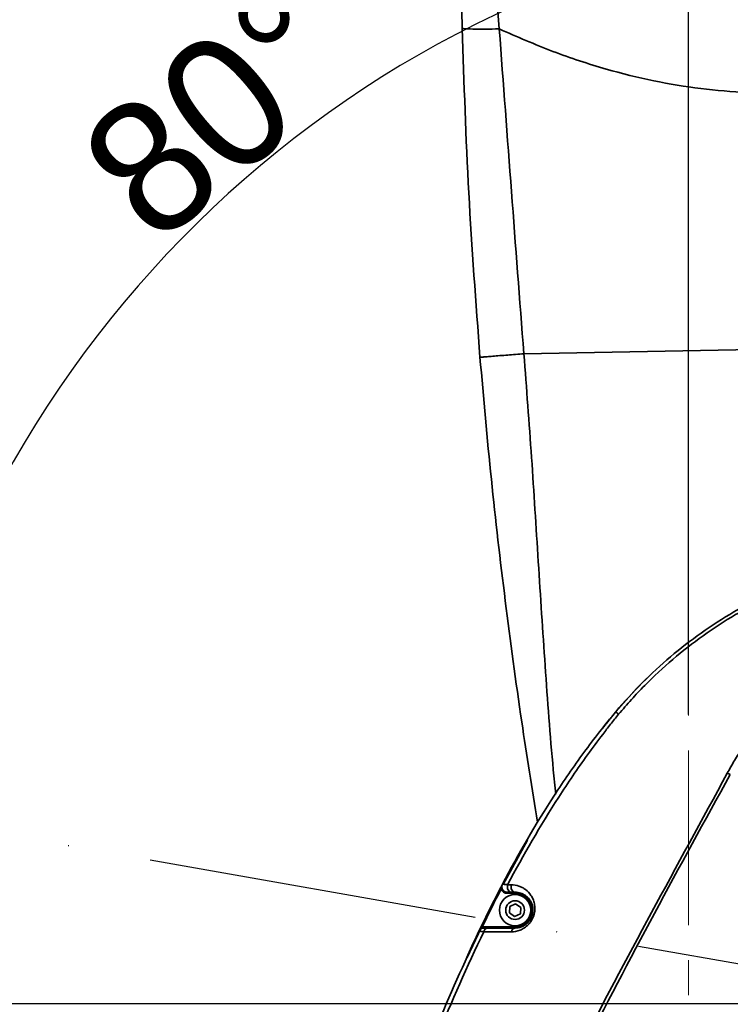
# Model space of a CAD drawing. Header units: millimetres. Extents: x -7686 to -856, y -458 to 6140.
# Tile 42 of 103: x -6014 to -5885, y 3598 to 3777. Entities that reach past the tile are written whole.
import ezdxf

# ---------------------------------------------------------------- set-up
doc = ezdxf.new("R2010")
doc.units = ezdxf.units.MM
doc.header["$LTSCALE"] = 5
doc.header["$PDSIZE"] = -1
doc.linetypes.add('ACAD_ISO10W100', pattern=[18, 12, -3, 0, -3])
doc.linetypes.add('CENTER', pattern=[10.16, 6.35, -1.27, 1.27, -1.27])
doc.dimstyles.new('本体 安装', dxfattribs={"dimtxt": 24, "dimasz": 12, "dimexe": 7, "dimexo": 0.625, "dimtad": 1, "dimtoh": 1, "dimtxsty": 'Standard', "dimcen": 2.5, "dimclrd": 1, "dimclre": 1, "dimclrt": 4, "dimadec": 0, "dimazin": 0, "dimtfac": 1, "dimtmove": 0, "dimatfit": 3, "dimfxl": 1, "dimarcsym": 0})

# ---------------------------------------------------------------- blocks, each defined once
blk = doc.blocks.new('*D70')
at = {"color": 1, "linetype": 'ByBlock', "lineweight": -2, "transparency": 16777216}
for p, q in [((-5843.33, 4028.26), (-6087.16, 4028.26)), ((-6080.16, 3610.26), (-6080.16, 4016.26)), ((-5843.33, 3598.26), (-6087.16, 3598.26))]:
    blk.add_line(p, q, dxfattribs=at)
at = {"color": 1, "linetype": 'ByBlock', "transparency": 16777216}
for points in [[(-6082.16, 4016.26), (-6078.16, 4016.26), (-6080.16, 4028.26)], [(-6082.16, 3610.26), (-6078.16, 3610.26), (-6080.16, 3598.26)]]:
    blk.add_solid(points, dxfattribs=at)
at = {"layer": 'Defpoints', "color": 0, "linetype": 'ByBlock', "transparency": 16777216}
for p in [(-6080.16, 4028.26), (-5842.71, 4028.26), (-5842.71, 3598.26)]:
    blk.add_point(p, dxfattribs=at)
at = {"color": 4, "linetype": 'ByBlock', "transparency": 16777216, "insert": (-6092.79, 3813.26), "char_height": 24, "attachment_point": 5, "rotation": 90}
blk.add_mtext('430', dxfattribs=at)
blk = doc.blocks.new('*D77')
at = {"color": 1, "linetype": 'ByBlock', "lineweight": -2, "transparency": 16777216}
for p, q in [((-5892.71, 3650.76), (-5892.71, 4163.39)), ((-5842.71, 3650.76), (-5842.71, 4163.39)), ((-5880.71, 4156.39), (-5854.71, 4156.39))]:
    blk.add_line(p, q, dxfattribs=at)
at = {"color": 1, "linetype": 'ByBlock', "transparency": 16777216}
for points in [[(-5880.71, 4158.39), (-5880.71, 4154.39), (-5892.71, 4156.39)], [(-5854.71, 4158.39), (-5854.71, 4154.39), (-5842.71, 4156.39)]]:
    blk.add_solid(points, dxfattribs=at)
at = {"layer": 'Defpoints', "color": 0, "linetype": 'ByBlock', "transparency": 16777216}
for p in [(-5842.71, 4156.39), (-5892.71, 3650.14), (-5842.71, 3650.14)]:
    blk.add_point(p, dxfattribs=at)
at = {"color": 4, "linetype": 'ByBlock', "transparency": 16777216, "insert": (-5867.71, 4169.01), "char_height": 24, "attachment_point": 5}
blk.add_mtext('50', dxfattribs=at)
blk = doc.blocks.new('*D78')
at = {"color": 1, "linetype": 'ByBlock', "lineweight": -2, "transparency": 16777216}
for p, q in [((-5843.33, 3598.26), (-6087.36, 3598.26)), ((-6080.36, 3586.26), (-6080.36, 3220.26)), ((-5831.34, 3208.26), (-6087.36, 3208.26))]:
    blk.add_line(p, q, dxfattribs=at)
at = {"color": 1, "linetype": 'ByBlock', "transparency": 16777216}
for points in [[(-6082.36, 3586.26), (-6078.36, 3586.26), (-6080.36, 3598.26)], [(-6082.36, 3220.26), (-6078.36, 3220.26), (-6080.36, 3208.26)]]:
    blk.add_solid(points, dxfattribs=at)
at = {"layer": 'Defpoints', "color": 0, "linetype": 'ByBlock', "transparency": 16777216}
for p in [(-5842.71, 3598.26), (-6080.36, 3208.26), (-5830.71, 3208.26)]:
    blk.add_point(p, dxfattribs=at)
at = {"color": 4, "linetype": 'ByBlock', "transparency": 16777216, "insert": (-6092.99, 3427.58), "char_height": 24, "attachment_point": 5, "rotation": 90}
blk.add_mtext('390', dxfattribs=at)
blk = doc.blocks.new('*D83')
at = {"color": 1, "linetype": 'ByBlock', "lineweight": -2, "transparency": 16777216}
blk.add_arc((-5842.71, 3598.26), 198.73, 93.4603, 166.5397, dxfattribs=at)
at = {"color": 1, "linetype": 'ByBlock', "transparency": 16777216}
for points in [[(-5854.76, 3798.62), (-5854.64, 3794.62), (-5842.71, 3796.98)], [(-6034.02, 3644.11), (-6037.93, 3644.92), (-6038.42, 3632.77)]]:
    blk.add_solid(points, dxfattribs=at)
at = {"layer": 'Defpoints', "color": 0, "linetype": 'ByBlock', "transparency": 16777216}
for p in [(-5842.71, 4028.26), (-5931.9, 3775.85), (-6266.18, 3672.93), (-5842.71, 3598.26), (-5842.71, 3598.26)]:
    blk.add_point(p, dxfattribs=at)
at = {"color": 4, "linetype": 'ByBlock', "transparency": 16777216, "insert": (-5978.56, 3760.16), "char_height": 24, "attachment_point": 5, "rotation": 40}
blk.add_mtext('80°', dxfattribs=at)

msp = doc.modelspace()

# ---------------------------------------------------------------- linework, layer by layer
at = {"linetype": 'Continuous', "lineweight": 35}
for p, q in [((-5933.805, 3775.409), (-5933.882, 3778.633)), ((-5927.317, 3778.437), (-5927.083, 3775.285)), ((-5830.906, 3717.96), (-5922.614, 3716.308)), ((-5926.349, 3619.9), (-5921.98, 3627.98)), ((-5926.902, 3619.172), (-5926.725, 3619.08)), ((-5926.778, 3619.107), (-5926.589, 3619.457)), ((-5925.604, 3618.308), (-5925.604, 3618.508)), ((-5925.604, 3618.308), (-5924.21, 3618.308)), ((-5924.21, 3618.308), (-5924.21, 3618.508)), ((-5925.248, 3614.752), (-5925.167, 3615.904)), ((-5925.167, 3615.904), (-5924.129, 3616.41)), ((-5924.129, 3616.41), (-5923.171, 3615.764)), ((-5923.171, 3615.764), (-5923.253, 3614.612)), ((-5924.291, 3614.106), (-5925.248, 3614.752)), ((-5923.253, 3614.612), (-5924.291, 3614.106)), ((-5932.9, 3606.673), (-5930.361, 3612.017)), ((-5930.394, 3612.252), (-5930.214, 3612.164)), ((-5929.892, 3612.208), (-5929.892, 3612.008)), ((-5924.21, 3612.208), (-5929.892, 3612.208)), ((-5924.21, 3612.208), (-5924.21, 3612.008))]:
    msp.add_line(p, q, dxfattribs=at)
at = {"color": 2, "linetype": 'CENTER', "lineweight": 20}
msp.add_line((-5892.71, 3510.925), (-5892.71, 3697.003), dxfattribs=at)
at = {"color": 2, "linetype": 'ACAD_ISO10W100'}
msp.add_line((-5842.71, 3598.258), (-6266.177, 3672.927), dxfattribs=at)
at = {"linetype": 'Continuous', "lineweight": 35, "flags": 128}
for points in [[(-5905.908, 3651.288), (-5902.132, 3655.487), (-5899.361, 3658.232)], [(-5925.568, 3619.864), (-5925.611, 3619.63), (-5925.611, 3619.388), (-5925.568, 3619.154), (-5925.485, 3618.94), (-5925.366, 3618.76), (-5925.218, 3618.623), (-5925.05, 3618.537), (-5924.872, 3618.508)], [(-5924.901, 3619.862), (-5924.944, 3619.628), (-5924.944, 3619.387), (-5924.901, 3619.153), (-5924.818, 3618.94), (-5924.7, 3618.759), (-5924.553, 3618.623), (-5924.386, 3618.537), (-5924.21, 3618.508)]]:
    msp.add_lwpolyline(points, dxfattribs=at)
at = {"linetype": 'Continuous', "lineweight": 35}
for radius in [2.85, 1.699]:
    msp.add_circle((-5924.21, 3615.258), radius, dxfattribs=at)
at = {"color": 4, "linetype": 'ByBlock'}
for centre, radius, start, end in [((-5842.71, 3598.258), 872.295, 310, 170), ((-5842.71, 3598.258), 463.399, 110.79207, 194.20793), ((-6266.177, 3672.927), 442.295, 10.83949, 54.16051)]:
    msp.add_arc(centre, radius, start, end, dxfattribs=at)
at = {"linetype": 'Continuous', "lineweight": 35}
for centre, radius, start, end in [((-5925.613, 3619.508), 1, 152.13365, 269.98999), ((-5924.21, 3615.258), 3.05, 270, 90), ((-5929.898, 3611.008), 1, 90.00245, 154.29859), ((-5929.097, 3611.208), 0.805, 95.87996, 170.75136), ((-5924.108, 3611.234), 0.781, 97.47787, 172.98736)]:
    msp.add_arc(centre, radius, start, end, dxfattribs=at)
for points, knots in [([(-5927.083, 3775.285), (-5927.967, 3775.271), (-5929.793, 3775.243), (-5932.016, 3775.258), (-5933.525, 3775.312), (-5933.714, 3775.377), (-5933.805, 3775.409)], [0, 0, 0, 0, 0.2420738, 0.5, 0.7579262, 1, 1, 1, 1]), ([(-5930.587, 3715.649), (-5931.336, 3725.594), (-5932.836, 3745.498), (-5933.482, 3765.434), (-5933.805, 3775.409)], [0, 0, 0, 0, 0.4996536, 1, 1, 1, 1]), ([(-5927.083, 3775.285), (-5923.855, 3773.87), (-5917.524, 3771.095), (-5908.116, 3768.006), (-5899.129, 3765.773), (-5890.539, 3764.347), (-5882.008, 3763.632), (-5873.535, 3763.632), (-5865.123, 3764.34), (-5856.491, 3765.821), (-5847.621, 3768.1), (-5841.721, 3770.337), (-5838.737, 3771.468)], [0, 0, 0, 0, 0.1164886, 0.2284952, 0.3258585, 0.4208684, 0.5141932, 0.6065351, 0.6986167, 0.7911638, 0.8944135, 1, 1, 1, 1]), ([(-5927.083, 3775.285), (-5926.347, 3765.441), (-5924.877, 3745.786), (-5923.368, 3726.123), (-5922.614, 3716.308)], [0, 0, 0, 0, 0.5008222, 1, 1, 1, 1]), ([(-5922.614, 3716.308), (-5923.617, 3716.225), (-5925.16, 3716.097), (-5927.016, 3715.944), (-5928.293, 3715.839), (-5929.322, 3715.754), (-5930.317, 3715.672), (-5930.48, 3715.658), (-5930.587, 3715.649)], [0, 0, 0, 0, 0.2394568, 0.3683607, 0.5, 0.6316393, 0.7605432, 1, 1, 1, 1]), ([(-5920.12, 3631.221), (-5921.104, 3637.296), (-5923.272, 3650.67), (-5926.055, 3671.428), (-5928.623, 3693.491), (-5929.932, 3708.263), (-5930.587, 3715.649)], [0, 0, 0, 0, 0.2170953, 0.4779483, 0.7389518, 1, 1, 1, 1]), ([(-5922.614, 3716.308), (-5922.132, 3710.018), (-5921.167, 3697.434), (-5920.016, 3678.533), (-5918.762, 3659.631), (-5917.778, 3645.545), (-5916.965, 3637.785), (-5916.81, 3636.308)], [0, 0, 0, 0, 0.23592738, 0.47201056, 0.70820045, 0.94444861, 1, 1, 1, 1]), ([(-5858.128, 3679.304), (-5862.798, 3678.416), (-5867.323, 3677.14), (-5873.904, 3674.669), (-5876.063, 3673.752), (-5879.248, 3672.235), (-5880.301, 3671.705), (-5882.389, 3670.599), (-5883.426, 3670.02), (-5888.547, 3667.017), (-5892.378, 3664.298), (-5899.531, 3658.254), (-5902.853, 3654.93), (-5905.908, 3651.288)], [0, 0, 0, 0, 0.25, 0.25, 0.375, 0.375, 0.4375, 0.4375, 0.5, 0.5, 0.75, 0.75, 1, 1, 1, 1]), ([(-5905.396, 3650.814), (-5904.642, 3651.722), (-5903.87, 3652.612), (-5902.293, 3654.353), (-5901.489, 3655.204), (-5899.026, 3657.698), (-5897.32, 3659.284), (-5892.009, 3663.813), (-5888.213, 3666.527), (-5883.134, 3669.523), (-5882.106, 3670.099), (-5880.035, 3671.202), (-5878.99, 3671.729), (-5875.829, 3673.24), (-5873.686, 3674.152), (-5867.154, 3676.608), (-5862.66, 3677.874), (-5858.022, 3678.754)], [0, 0, 0, 0, 0.0625, 0.0625, 0.125, 0.125, 0.25, 0.25, 0.5, 0.5, 0.5625, 0.5625, 0.625, 0.625, 0.75, 0.75, 1, 1, 1, 1]), ([(-5784.165, 3584.574), (-5783.297, 3586.146), (-5782.501, 3587.762), (-5781.091, 3591.041), (-5780.475, 3592.708), (-5779.435, 3596.1), (-5779.01, 3597.825), (-5778.529, 3600.461), (-5778.394, 3601.35), (-5778.181, 3603.132), (-5778.102, 3604.021), (-5777.848, 3608.462), (-5778.086, 3611.993), (-5778.927, 3616.382), (-5779.124, 3617.261), (-5779.566, 3618.999), (-5779.812, 3619.858), (-5780.62, 3622.406), (-5781.254, 3624.067), (-5782.695, 3627.319), (-5783.503, 3628.911), (-5784.839, 3631.248), (-5785.303, 3632.015), (-5786.262, 3633.52), (-5786.758, 3634.259), (-5789.313, 3637.888), (-5791.6, 3640.588), (-5795.347, 3644.373), (-5796.65, 3645.589), (-5799.358, 3647.936), (-5800.75, 3649.054), (-5805.036, 3652.252), (-5808.037, 3654.177), (-5814.321, 3657.616), (-5817.549, 3659.103), (-5824.181, 3661.607), (-5827.585, 3662.626), (-5831.962, 3663.568), (-5832.841, 3663.74), (-5834.599, 3664.045), (-5835.479, 3664.18), (-5838.121, 3664.528), (-5839.885, 3664.685), (-5843.422, 3664.843), (-5845.194, 3664.843), (-5847.858, 3664.713), (-5848.747, 3664.648), (-5850.527, 3664.471), (-5851.421, 3664.36), (-5855.849, 3663.686), (-5859.279, 3662.782), (-5863.409, 3661.139), (-5864.228, 3660.785), (-5865.847, 3660.022), (-5866.652, 3659.611), (-5869.008, 3658.313), (-5870.507, 3657.358), (-5873.367, 3655.271), (-5874.728, 3654.14), (-5876.668, 3652.315), (-5877.297, 3651.686), (-5878.524, 3650.384), (-5879.122, 3649.71), (-5880.851, 3647.645), (-5881.918, 3646.21), (-5883.404, 3643.979), (-5883.881, 3643.223), (-5884.799, 3641.685), (-5885.241, 3640.904), (-5885.665, 3640.113)], [0, 0, 0, 0, 0.03125, 0.03125, 0.0625, 0.0625, 0.09375, 0.09375, 0.109375, 0.109375, 0.125, 0.125, 0.1875, 0.1875, 0.203125, 0.203125, 0.21875, 0.21875, 0.25, 0.25, 0.28125, 0.28125, 0.296875, 0.296875, 0.3125, 0.3125, 0.375, 0.375, 0.40625, 0.40625, 0.4375, 0.4375, 0.5, 0.5, 0.5625, 0.5625, 0.625, 0.625, 0.640625, 0.640625, 0.65625, 0.65625, 0.6875, 0.6875, 0.71875, 0.71875, 0.734375, 0.734375, 0.75, 0.75, 0.8125, 0.8125, 0.828125, 0.828125, 0.84375, 0.84375, 0.875, 0.875, 0.90625, 0.90625, 0.921875, 0.921875, 0.9375, 0.9375, 0.96875, 0.96875, 0.984375, 0.984375, 1, 1, 1, 1]), ([(-5905.908, 3651.288), (-5907.931, 3648.877), (-5909.865, 3646.399), (-5912.653, 3642.595), (-5913.564, 3641.311), (-5915.346, 3638.724), (-5916.217, 3637.42), (-5920.478, 3630.859), (-5923.595, 3625.469), (-5926.497, 3619.975)], [0, 0, 0, 0, 0.25, 0.25, 0.375, 0.375, 0.5, 0.5, 1, 1, 1, 1]), ([(-5905.908, 3651.288), (-5906.074, 3651.089), (-5906.407, 3650.691), (-5906.897, 3650.088), (-5907.381, 3649.482), (-5907.86, 3648.872), (-5908.174, 3648.463), (-5908.331, 3648.258)], [0, 0, 0, 0, 0.20064, 0.4009452, 0.6009314, 0.8006123, 1, 1, 1, 1]), ([(-5905.397, 3650.814), (-5905.566, 3650.963), (-5905.696, 3651.08), (-5905.87, 3651.24), (-5905.912, 3651.284), (-5905.908, 3651.288)], [0, 0, 0, 0, 0.5, 0.5, 1, 1, 1, 1]), ([(-5925.568, 3619.864), (-5922.697, 3625.276), (-5919.625, 3630.592), (-5915.448, 3637.074), (-5914.596, 3638.362), (-5912.854, 3640.921), (-5911.964, 3642.191), (-5910.151, 3644.702), (-5909.227, 3645.945), (-5907.812, 3647.787), (-5907.098, 3648.703), (-5906.373, 3649.611), (-5905.886, 3650.214), (-5905.641, 3650.516), (-5905.397, 3650.814)], [0, 0, 0, 0, 0.5, 0.5, 0.625, 0.625, 0.75, 0.75, 0.875, 0.875, 0.9375, 0.96875, 0.96875, 1, 1, 1, 1]), ([(-5885.665, 3640.113), (-5890.246, 3631.681), (-5894.86, 3623.267), (-5903.975, 3606.378), (-5908.477, 3597.906), (-5917.205, 3580.835), (-5921.434, 3572.236), (-5929.449, 3554.831), (-5933.237, 3546.025), (-5940.176, 3528.116), (-5943.303, 3519.076), (-5948.665, 3500.773), (-5950.901, 3491.509), (-5952.991, 3479.75), (-5953.373, 3477.39), (-5954.064, 3472.649), (-5954.37, 3470.275), (-5955.168, 3463.159), (-5955.538, 3458.417), (-5956.127, 3444.195), (-5955.825, 3434.721), (-5954.726, 3425.258)], [0, 0, 0, 0, 0.125, 0.125, 0.25, 0.25, 0.375, 0.375, 0.5, 0.5, 0.625, 0.625, 0.75, 0.75, 0.78125, 0.78125, 0.8125, 0.8125, 0.875, 0.875, 1, 1, 1, 1]), ([(-5954.296, 3425.258), (-5954.705, 3429.972), (-5954.934, 3434.688), (-5955.061, 3444.124), (-5954.955, 3448.845), (-5954.43, 3458.289), (-5954.009, 3463.014), (-5953.153, 3470.103), (-5952.831, 3472.468), (-5952.114, 3477.191), (-5951.722, 3479.545), (-5949.593, 3491.27), (-5947.365, 3500.522), (-5942.066, 3518.818), (-5938.995, 3527.862), (-5932.191, 3545.787), (-5928.482, 3554.607), (-5920.62, 3572.042), (-5916.467, 3580.657), (-5907.869, 3597.75), (-5903.421, 3606.228), (-5894.361, 3623.105), (-5889.753, 3631.501), (-5885.109, 3639.877)], [0, 0, 0, 0, 0.0625, 0.0625, 0.125, 0.125, 0.1875, 0.1875, 0.21875, 0.21875, 0.25, 0.25, 0.375, 0.375, 0.5, 0.5, 0.625, 0.625, 0.75, 0.75, 0.875, 0.875, 1, 1, 1, 1]), ([(-5926.488, 3619.975), (-5926.55, 3619.855), (-5926.612, 3619.732), (-5926.713, 3619.536), (-5926.748, 3619.468), (-5926.823, 3619.324), (-5926.862, 3619.249), (-5926.902, 3619.172)], [0, 0, 0, 0, 0.5, 0.5, 0.75, 0.75, 1, 1, 1, 1]), ([(-5926.725, 3619.08), (-5926.713, 3619.159), (-5926.702, 3619.237), (-5926.677, 3619.392), (-5926.663, 3619.468), (-5926.61, 3619.693), (-5926.559, 3619.839), (-5926.488, 3619.975)], [0, 0, 0, 0, 0.25, 0.25, 0.5, 0.5, 1, 1, 1, 1]), ([(-5926.725, 3619.08), (-5926.639, 3618.855), (-5926.483, 3618.656), (-5926.185, 3618.451), (-5926.075, 3618.398), (-5925.844, 3618.326), (-5925.725, 3618.308), (-5925.604, 3618.308)], [0, 0, 0, 0, 0.5, 0.5, 0.75, 0.75, 1, 1, 1, 1]), ([(-5925.568, 3619.864), (-5925.719, 3619.881), (-5925.856, 3619.896), (-5926.091, 3619.924), (-5926.19, 3619.935), (-5926.349, 3619.954), (-5926.409, 3619.962), (-5926.486, 3619.972), (-5926.503, 3619.975), (-5926.497, 3619.975)], [0, 0, 0, 0, 0.25, 0.25, 0.5, 0.5, 0.75, 0.75, 1, 1, 1, 1]), ([(-5924.883, 3611.329), (-5924.379, 3611.328), (-5923.848, 3611.414), (-5923.183, 3611.673), (-5923.049, 3611.733), (-5922.782, 3611.87), (-5922.648, 3611.948), (-5922.387, 3612.12), (-5922.258, 3612.215), (-5922.007, 3612.424), (-5921.883, 3612.54), (-5921.648, 3612.789), (-5921.537, 3612.921), (-5921.329, 3613.204), (-5921.231, 3613.356), (-5921.057, 3613.668), (-5920.981, 3613.828), (-5920.849, 3614.158), (-5920.792, 3614.329), (-5920.704, 3614.667), (-5920.671, 3614.835), (-5920.625, 3615.17), (-5920.613, 3615.338), (-5920.605, 3615.826), (-5920.636, 3616.133), (-5920.756, 3616.718), (-5920.843, 3616.989), (-5921.056, 3617.491), (-5921.184, 3617.725), (-5921.609, 3618.365), (-5921.943, 3618.709), (-5922.501, 3619.131), (-5922.697, 3619.256), (-5923.107, 3619.472), (-5923.317, 3619.563), (-5923.965, 3619.782), (-5924.42, 3619.862), (-5924.901, 3619.862)], [0, 0, 0, 0, 0.125, 0.125, 0.15625, 0.15625, 0.1875, 0.1875, 0.21875, 0.21875, 0.25, 0.25, 0.28125, 0.28125, 0.3125, 0.3125, 0.34375, 0.34375, 0.375, 0.375, 0.40625, 0.40625, 0.4375, 0.4375, 0.5, 0.5, 0.5625, 0.5625, 0.625, 0.625, 0.75, 0.75, 0.8125, 0.8125, 0.875, 0.875, 1, 1, 1, 1]), ([(-5930.276, 3612.195), (-5929.714, 3613.421), (-5928.666, 3615.71), (-5927.442, 3617.91), (-5926.873, 3618.931)], [0, 0, 0, 0, 0.5359022, 1, 1, 1, 1]), ([(-5925.614, 3618.508), (-5925.617, 3618.508), (-5925.603, 3618.508), (-5925.541, 3618.508), (-5925.492, 3618.508), (-5925.3, 3618.508), (-5925.11, 3618.508), (-5924.872, 3618.508)], [0, 0, 0, 0, 0.25, 0.25, 0.5, 0.5, 1, 1, 1, 1]), ([(-5924.21, 3618.508), (-5923.862, 3618.508), (-5923.535, 3618.454), (-5923.067, 3618.305), (-5922.915, 3618.243), (-5922.619, 3618.097), (-5922.475, 3618.012), (-5922.065, 3617.723), (-5921.815, 3617.485), (-5921.488, 3617.043), (-5921.386, 3616.88), (-5921.21, 3616.524), (-5921.134, 3616.331), (-5921.017, 3615.905), (-5920.977, 3615.674), (-5920.951, 3615.176), (-5920.966, 3614.903), (-5921.05, 3614.485), (-5921.088, 3614.342), (-5921.186, 3614.056), (-5921.245, 3613.917), (-5921.384, 3613.645), (-5921.465, 3613.512), (-5921.636, 3613.268), (-5921.727, 3613.155), (-5921.92, 3612.947), (-5922.021, 3612.852), (-5922.223, 3612.683), (-5922.325, 3612.607), (-5922.531, 3612.472), (-5922.636, 3612.412), (-5922.843, 3612.307), (-5922.945, 3612.262), (-5923.451, 3612.068), (-5923.842, 3612.008), (-5924.21, 3612.008)], [0, 0, 0, 0, 0.125, 0.125, 0.1875, 0.1875, 0.25, 0.25, 0.375, 0.375, 0.4375, 0.4375, 0.5, 0.5, 0.5625, 0.5625, 0.625, 0.625, 0.65625, 0.65625, 0.6875, 0.6875, 0.71875, 0.71875, 0.75, 0.75, 0.78125, 0.78125, 0.8125, 0.8125, 0.84375, 0.84375, 0.875, 0.875, 1, 1, 1, 1]), ([(-5930.394, 3612.252), (-5930.468, 3612.098), (-5930.54, 3611.952), (-5930.671, 3611.687), (-5930.732, 3611.565), (-5930.794, 3611.442)], [0, 0, 0, 0, 0.5, 0.5, 1, 1, 1, 1]), ([(-5930.214, 3612.164), (-5930.27, 3612.108), (-5930.327, 3612.052), (-5930.437, 3611.94), (-5930.49, 3611.884), (-5930.639, 3611.708), (-5930.726, 3611.58), (-5930.794, 3611.442)], [0, 0, 0, 0, 0.25, 0.25, 0.5, 0.5, 1, 1, 1, 1]), ([(-5929.179, 3612.008), (-5929.295, 3612.008), (-5929.398, 3612.008), (-5929.578, 3612.008), (-5929.656, 3612.008), (-5929.781, 3612.008), (-5929.827, 3612.008), (-5929.887, 3612.008), (-5929.901, 3612.008), (-5929.898, 3612.008)], [0, 0, 0, 0, 0.25, 0.25, 0.5, 0.5, 0.75, 0.75, 1, 1, 1, 1]), ([(-5957.154, 3532.193), (-5955.544, 3539.009), (-5953.791, 3545.785), (-5949.962, 3559.243), (-5947.888, 3565.927), (-5944.511, 3575.876), (-5943.34, 3579.179), (-5940.912, 3585.737), (-5939.653, 3588.994), (-5935.732, 3598.696), (-5932.928, 3605.073), (-5929.891, 3611.337)], [0, 0, 0, 0, 0.25, 0.25, 0.5, 0.5, 0.625, 0.625, 0.75, 0.75, 1, 1, 1, 1]), ([(-5930.799, 3611.442), (-5933.47, 3605.592), (-5938.824, 3593.871), (-5944.536, 3578.128), (-5948.106, 3567.388), (-5949.465, 3562.718), (-5949.747, 3561.748)], [0, 0, 0, 0, 0.3622879, 0.725933, 0.9430792, 1, 1, 1, 1]), ([(-5930.799, 3611.442), (-5930.804, 3611.441), (-5930.787, 3611.438), (-5930.712, 3611.428), (-5930.654, 3611.421), (-5930.498, 3611.403), (-5930.4, 3611.392), (-5930.171, 3611.367), (-5930.04, 3611.353), (-5929.891, 3611.337)], [0, 0, 0, 0, 0.25, 0.25, 0.5, 0.5, 0.75, 0.75, 1, 1, 1, 1])]:
    msp.add_open_spline(points, degree=3, knots=knots, dxfattribs=at)
for points in [[(-5885.109, 3639.877), (-5885.301, 3639.959), (-5885.487, 3640.038), (-5885.665, 3640.113)], [(-5926.902, 3619.172), (-5928.101, 3616.883), (-5929.264, 3614.576), (-5930.394, 3612.252)], [(-5930.214, 3612.164), (-5929.085, 3614.487), (-5927.923, 3616.792), (-5926.725, 3619.08)], [(-5924.901, 3619.862), (-5925.124, 3619.863), (-5925.347, 3619.863), (-5925.568, 3619.864)], [(-5924.872, 3618.508), (-5924.652, 3618.508), (-5924.431, 3618.508), (-5924.21, 3618.508)], [(-5929.892, 3612.208), (-5930.002, 3612.208), (-5930.109, 3612.193), (-5930.214, 3612.164)], [(-5924.21, 3612.008), (-5925.923, 3612.008), (-5927.577, 3612.008), (-5929.179, 3612.008)], [(-5929.891, 3611.337), (-5928.277, 3611.335), (-5926.609, 3611.333), (-5924.883, 3611.329)]]:
    msp.add_open_spline(points, degree=3, dxfattribs=at)

# ---------------------------------------------------------------- dimensions: what is measured, and where the dimension line sits
at = {"color": 4, "linetype": 'ByBlock'}
dim = msp.add_linear_dim(base=(-5842.71, 4156.387), p1=(-5892.71, 3650.136), p2=(-5842.71, 3650.136), dimstyle='本体 安装', dxfattribs=at)
dim.commit()
dim.dimension.update_dxf_attribs({"geometry": '*D77', "text_midpoint": (-5867.71, 4169.012)})
dim = msp.add_angular_dim_2l(base=(-5931.897, 3775.846), line1=((-5842.71, 3598.258), (-5842.71, 4028.258)), line2=((-5842.71, 3598.258), (-6266.177, 3672.927)), dimstyle='本体 安装', dxfattribs=at)
dim.commit()
dim.dimension.update_dxf_attribs({"geometry": '*D83', "text_midpoint": (-5978.563, 3760.162)})
at = {"color": 1, "linetype": 'ByBlock'}
dim = msp.add_linear_dim(base=(-6080.162, 4028.258), p1=(-5842.71, 3598.258), p2=(-5842.71, 4028.258), angle=90, dimstyle='本体 安装', dxfattribs=at)
dim.commit()
dim.dimension.update_dxf_attribs({"geometry": '*D70', "text_midpoint": (-6080.162, 3813.258), "dimtype": 160})
at = {"color": 4, "linetype": 'ByBlock'}
dim = msp.add_linear_dim(base=(-6080.363, 3208.258), p1=(-5842.71, 3598.258), p2=(-5830.711, 3208.258), angle=90, dimstyle='本体 安装', dxfattribs=at)
dim.commit()
dim.dimension.update_dxf_attribs({"geometry": '*D78', "text_midpoint": (-6080.363, 3427.581), "dimtype": 160})

doc.saveas('drawing.dxf')
